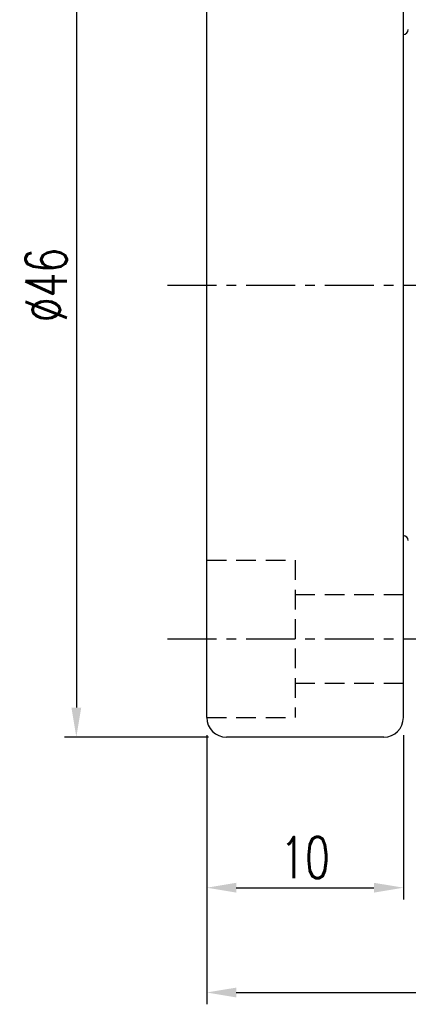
# Model space of a CAD drawing. Extents: x -456 to 346, y -296 to 220.
# Tile 2 of 45: x 51 to 71, y 18 to 68. Entities that reach past the tile are written whole.
import ezdxf

# ---------------------------------------------------------------- set-up
doc = ezdxf.new("R2010")
doc.units = 0
doc.header["$LTSCALE"] = 2
doc.header["$MEASUREMENT"] = 0
doc.header["$PDMODE"] = 2
doc.linetypes.add('CENTER', pattern=[2, 1.25, -0.25, 0.25, -0.25])
doc.linetypes.add('DASHED', pattern=[0.75, 0.5, -0.25])
doc.layers.get('0').update_dxf_attribs({"linetype": 'CONTINUOUS'})
doc.layers.get('DEFPOINTS').update_dxf_attribs({"linetype": 'CONTINUOUS'})
for name, color, linetype in [('CL', 1, 'CENTER'), ('HID', 2, 'DASHED'), ('OUT', 3, 'CONTINUOUS')]:
    doc.layers.add(name, color=color, linetype=linetype)
doc.styles.add('DIM-7', font='SIMPLEX.shx', dxfattribs={"width": 0.7, "bigfont": 'chineset.shx'})
doc.dimstyles.new('CNS', dxfattribs={"dimtxt": 3.5, "dimasz": 2.5, "dimexe": 1, "dimexo": 1.5, "dimgap": 0.09, "dimtad": 0, "dimdsep": 46, "dimtxsty": 'DIM-7', "dimcen": 0.09, "dimclrd": 1, "dimclre": 1, "dimclrt": 4, "dimadec": 0, "dimazin": 0, "dimtfac": 1, "dimtix": 1, "dimtmove": 2, "dimatfit": 3, "dimfxl": 1, "dimtvp": 0.971429, "dimtolj": 1, "dimarcsym": 0})

# ---------------------------------------------------------------- blocks, each defined once
blk = doc.blocks.new('*D220')
at = {"linetype": 'Continuous', "lineweight": -2}
for p, q in [((94.299, 42.061), (94.299, 18.366)), ((60.299, 32.061), (60.299, 18.366)), ((61.799, 18.966), (92.799, 18.966))]:
    blk.add_line(p, q, dxfattribs=at)
at = {"linetype": 'Continuous'}
for points in [[(61.799, 19.216), (61.799, 18.716), (60.299, 18.966)], [(92.799, 19.216), (92.799, 18.716), (94.299, 18.966)]]:
    blk.add_solid(points, dxfattribs=at)
at = {"layer": 'DEFPOINTS', "color": 0, "linetype": 'Continuous'}
for p in [(94.299, 42.961), (60.299, 32.961), (94.299, 18.966)]:
    blk.add_point(p, dxfattribs=at)
at = {"linetype": 'Continuous', "insert": (77.299, 20.496), "char_height": 2.1, "attachment_point": 5, "style": 'DIM-7'}
blk.add_mtext('\\A1;34', dxfattribs=at)
blk = doc.blocks.new('*D221')
at = {"linetype": 'Continuous', "lineweight": -2}
for p, q in [((60.299, 32.061), (60.299, 23.699)), ((70.299, 32.061), (70.299, 23.699)), ((61.799, 24.299), (68.799, 24.299))]:
    blk.add_line(p, q, dxfattribs=at)
at = {"linetype": 'Continuous'}
for points in [[(61.799, 24.549), (61.799, 24.049), (60.299, 24.299)], [(68.799, 24.549), (68.799, 24.049), (70.299, 24.299)]]:
    blk.add_solid(points, dxfattribs=at)
at = {"layer": 'DEFPOINTS', "color": 0, "linetype": 'Continuous'}
for p in [(60.299, 32.961), (70.299, 32.961), (70.299, 24.299)]:
    blk.add_point(p, dxfattribs=at)
at = {"linetype": 'Continuous', "insert": (65.299, 25.829), "char_height": 2.1, "attachment_point": 5, "style": 'DIM-7'}
blk.add_mtext('\\A1;10', dxfattribs=at)
blk = doc.blocks.new('*D223')
at = {"linetype": 'Continuous', "lineweight": -2}
for p, q in [((60.399, 77.961), (53.071, 77.961)), ((53.671, 76.461), (53.671, 33.461)), ((60.399, 31.961), (53.071, 31.961))]:
    blk.add_line(p, q, dxfattribs=at)
at = {"linetype": 'Continuous'}
for points in [[(53.421, 76.461), (53.921, 76.461), (53.671, 77.961)], [(53.421, 33.461), (53.921, 33.461), (53.671, 31.961)]]:
    blk.add_solid(points, dxfattribs=at)
at = {"layer": 'DEFPOINTS', "color": 0, "linetype": 'Continuous'}
for p in [(61.299, 77.961), (53.671, 31.961), (61.299, 31.961)]:
    blk.add_point(p, dxfattribs=at)
at = {"linetype": 'Continuous', "insert": (52.141, 54.961), "char_height": 2.1, "attachment_point": 5, "rotation": 90, "style": 'DIM-7'}
blk.add_mtext('\\A1;%%C46', dxfattribs=at)

msp = doc.modelspace()

# ---------------------------------------------------------------- linework, layer by layer
at = {"layer": 'CL', "color": 7, "linetype": 'CENTER'}
for p, q in [((58.299, 54.961), (96.299, 54.961)), ((58.299, 36.961), (72.299, 36.961))]:
    msp.add_line(p, q, dxfattribs=at)
at = {"layer": 'HID', "color": 7, "linetype": 'DASHED'}
for p, q in [((60.299, 40.961), (64.799, 40.961)), ((64.799, 40.961), (64.799, 32.961)), ((64.799, 39.211), (70.299, 39.211)), ((64.799, 34.711), (70.299, 34.711)), ((60.299, 32.961), (64.799, 32.961))]:
    msp.add_line(p, q, dxfattribs=at)
at = {"layer": 'OUT', "color": 7, "linetype": 'Continuous'}
for p, q in [((60.299, 32.961), (60.299, 76.961)), ((70.299, 32.961), (70.299, 76.961)), ((69.299, 31.961), (61.299, 31.961))]:
    msp.add_line(p, q, dxfattribs=at)
for centre, radius, start, end in [((70.299, 67.961), 0.25, 270, 0), ((70.299, 41.961), 0.25, 0, 90), ((61.299, 32.961), 1, 180, 270), ((69.299, 32.961), 1, 270, 0)]:
    msp.add_arc(centre, radius, start, end, dxfattribs=at)

# ---------------------------------------------------------------- dimensions: what is measured, and where the dimension line sits
at = {"color": 7, "linetype": 'Continuous'}
dim = msp.add_linear_dim(base=(53.671, 31.961), p1=(61.299, 77.961), p2=(61.299, 31.961), angle=90, text='%%C<>', dimstyle='CNS', override={"dimscale": 0.6, "dimgap": 0.8, "dimtad": 1, "dimclrd": 256, "dimclre": 256, "dimclrt": 256, "dimtp": -0.009, "dimtm": 0.025, "dimtfac": 0.6, "dimtdec": 3, "dimtmove": 1}, dxfattribs=at)
dim.commit()
dim.dimension.update_dxf_attribs({"geometry": '*D223', "text_midpoint": (52.141, 54.961)})
for base, p2, picture, middle in [((94.299, 18.966), (94.299, 42.961), '*D220', (77.299, 20.496)), ((70.299, 24.299), (70.299, 32.961), '*D221', (65.299, 25.829))]:
    dim = msp.add_linear_dim(base=base, p1=(60.299, 32.961), p2=p2, dimstyle='CNS', override={"dimscale": 0.6, "dimgap": 0.8, "dimtad": 1, "dimclrd": 256, "dimclre": 256, "dimclrt": 256, "dimtp": -0.009, "dimtm": 0.025, "dimtfac": 0.6, "dimtdec": 3, "dimtmove": 1}, dxfattribs=at)
    dim.commit()
    dim.dimension.update_dxf_attribs({"geometry": picture, "text_midpoint": middle})

doc.saveas('drawing.dxf')
